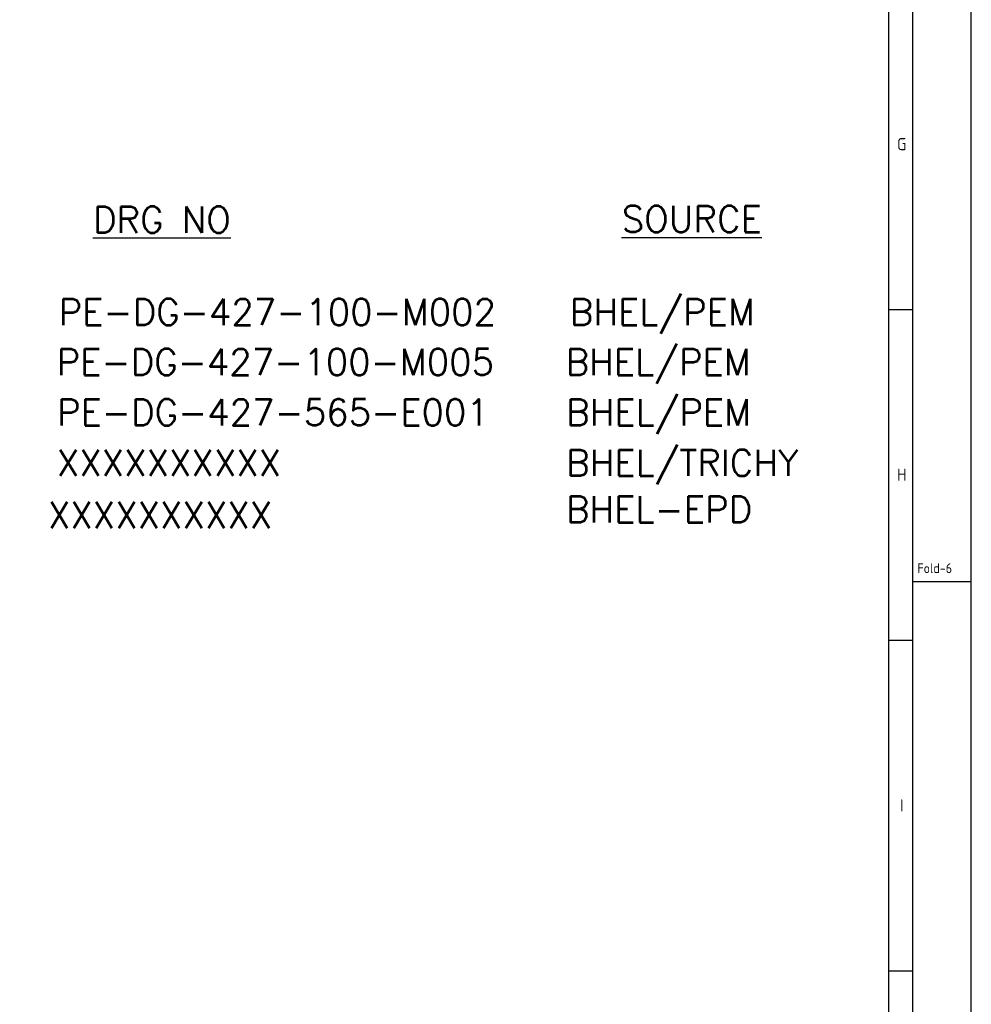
# Model space of a CAD drawing. Extents: x -11758 to 4934791, y -233543 to 1826789.
# Tile 35 of 256: x 126859 to 139858, y 93220 to 106663. Entities that reach past the tile are written whole.
import ezdxf
from ezdxf.enums import TextEntityAlignment as Align

# ---------------------------------------------------------------- set-up
doc = ezdxf.new("R2010")
doc.units = 0
doc.header["$LTSCALE"] = 800
doc.header["$MEASUREMENT"] = 0
doc.linetypes.add('CONTINOUS', pattern=[0])
doc.layers.get('0').update_dxf_attribs({"linetype": 'CONTINUOUS'})
doc.layers.add('ELEC 3TEXT', color=11, linetype='CONTINUOUS')
doc.styles.add('S3', font='ROMANS1.SHX', dxfattribs={"width": 0.8})
doc.styles.get("Standard").update_dxf_attribs({"font": 'ISO9'})

# ---------------------------------------------------------------- blocks, each defined once
blk = doc.blocks.new('A$C731D3036')
for p, q in [((-37.8, 265.66), (-37.8, 1816.5)), ((-37.8, 784.85), (-26.68, 784.85)), ((0, 660.34), (-26.68, 660.34)), ((-37.8, 633.66), (-26.68, 633.66)), ((-37.8, 482.47), (-26.68, 482.47))]:
    blk.add_line(p, q)
for points in [[(0, 1869.86), (-2643.59, 1869.86), (-2643.59, 0), (0, 0)], [(-26.68, 1843.18), (-2616.91, 1843.18), (-2616.91, 26.68), (-26.68, 26.68)]]:
    blk.add_lwpolyline(points, close=True)
for s, p in [('G', (-31.82, 860.45)), ('H', (-31.82, 709.26)), ('I', (-31.82, 558.07))]:
    blk.add_text(s, height=5.56).set_placement(p, align=Align.MIDDLE)
blk.add_text('Fold-6', height=4.447).set_placement((-24.68, 664.3))

msp = doc.modelspace()

# ---------------------------------------------------------------- block references
at = {"color": 1, "linetype": 'CONTINOUS', "lineweight": 15, "xscale": 29.85916619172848, "yscale": 29.85916619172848, "zscale": 29.85916619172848}
msp.add_blockref('A$C731D3036', (139857.9, 79271.6), dxfattribs=at)

# ---------------------------------------------------------------- texts
at = {"layer": 'ELEC 3TEXT', "color": 7, "style": 'S3'}
for s, p in [('%%UDRG NO', (127860.2, 103754.4)), ('%%USOURCE', (135081.7, 103762.3)), ('PE-DG-427-100-M002', (127390.7, 102492.4)), ('BHEL/PEM', (134372.1, 102492.4)), ('PE-DG-427-100-M005', (127363.1, 101810.3)), ('BHEL/PEM', (134315.9, 101810.3)), ('BHEL/PEM', (134321.5, 101124.1)), ('PE-DG-427-565-E001', (127368.7, 101124.1)), ('XXXXXXXXXX', (127368.7, 100433.6)), ('BHEL/TRICHY', (134321.5, 100433.6)), ('BHEL-EPD', (134320.4, 99798.1)), ('XXXXXXXXXX', (127246.6, 99721.7))]:
    msp.add_text(s, height=357.5, dxfattribs=at).set_placement(p)

doc.saveas('drawing.dxf')
